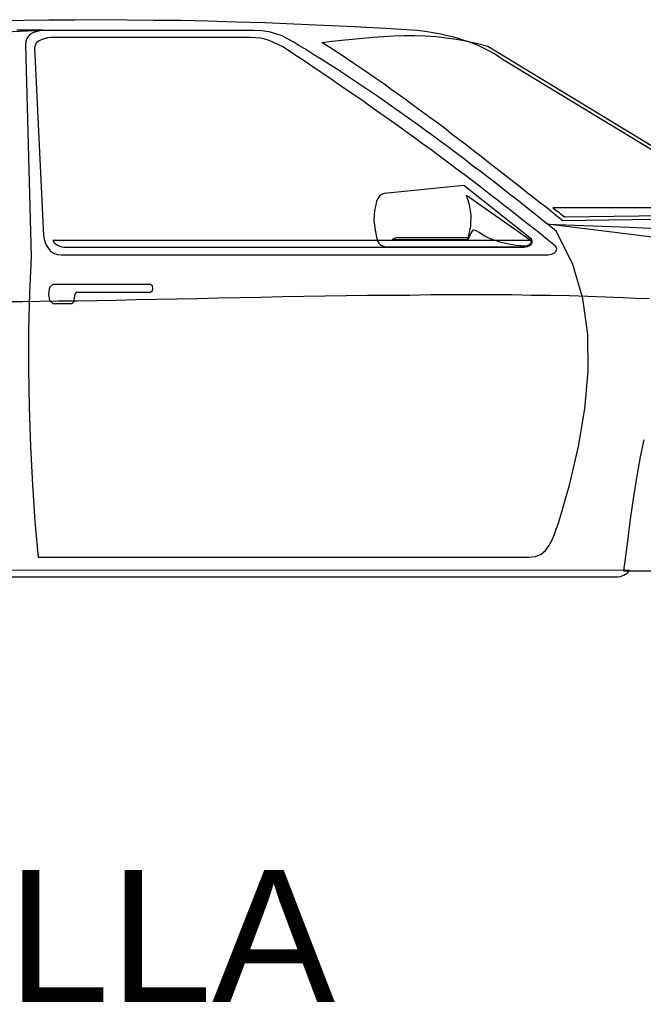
# Model space of a CAD drawing. Header units: millimetres. Extents: x 76.8 to 121.6, y 120.5 to 134.5.
# Tile 11 of 15: x 99.4 to 100.8, y 129.8 to 132.1. Entities that reach past the tile are written whole.
import ezdxf

# ---------------------------------------------------------------- set-up
doc = ezdxf.new("R2010")
doc.units = ezdxf.units.MM

msp = doc.modelspace()

# ---------------------------------------------------------------- linework, layer by layer
at = {"linetype": 'Continuous'}
for points in [[(101.073, 131.6007), (100.4713, 131.9659), (100.4601, 131.9734), (100.4489, 131.9809), (100.4376, 131.9869), (100.4257, 131.9928), (100.4137, 131.9989), (100.4025, 132.0041), (100.3898, 132.0086), (100.3778, 132.0123), (100.365, 132.0168), (100.3531, 132.0198), (100.3396, 132.0228), (100.3269, 132.0258), (100.3134, 132.028), (100.3007, 132.0303), (100.2865, 132.0325), (100.273, 132.034), (100.2011, 132.0385), (100.13, 132.0422), (100.0612, 132.0452), (99.9931, 132.0482), (99.9272, 132.0512), (99.8622, 132.0527), (99.7985, 132.055), (99.7357, 132.0565), (99.6743, 132.0572), (99.6137, 132.058), (99.5538, 132.0587), (99.4947, 132.058), (99.4363, 132.058), (99.3794, 132.0572), (99.3226, 132.0557)], [(98.4836, 131.9936), (99.4228, 132.0348)], [(99.4228, 132.0348), (99.3929, 132.0348), (99.363, 132.0348)], [(100.5274, 130.8358), (100.5424, 130.8373), (100.5551, 130.8426), (100.5649, 130.8508), (100.5731, 130.8613), (100.5791, 130.8725), (100.5851, 130.886), (100.5896, 130.8994), (100.5948, 130.9129), (100.6195, 130.9997), (100.6405, 131.0873), (100.6547, 131.1734), (100.6622, 131.2587), (100.6614, 131.3425), (100.6502, 131.4241), (100.627, 131.5019), (100.5903, 131.5767), (100.5731, 131.591), (100.5559, 131.6044), (100.5387, 131.6186), (100.5215, 131.6321), (100.5042, 131.6456), (100.4863, 131.6598), (100.4691, 131.6733), (100.4519, 131.6868), (100.4339, 131.7002), (100.4167, 131.7137), (100.3987, 131.7272), (100.3815, 131.7406), (100.3635, 131.7541), (100.3456, 131.7676), (100.3284, 131.7803), (100.3104, 131.7938), (100.2924, 131.8065), (100.2745, 131.82), (100.2565, 131.8327), (100.2386, 131.8454), (100.2206, 131.8581), (100.2019, 131.8709), (100.1839, 131.8836), (100.166, 131.8963), (100.1473, 131.9083), (100.1293, 131.9202), (100.1106, 131.933), (100.0919, 131.945), (100.0739, 131.9569), (100.0552, 131.9689), (100.0365, 131.9801), (100.0178, 131.9921), (100.0043, 132.0003), (99.9916, 132.0086), (99.9789, 132.0153), (99.9662, 132.022), (99.9519, 132.0265), (99.937, 132.031), (99.9198, 132.0333), (99.9011, 132.034), (99.4243, 132.034), (99.4146, 132.0333), (99.4064, 132.031), (99.3996, 132.0288), (99.3937, 132.0258), (99.3899, 132.0213), (99.3862, 132.0161), (99.3839, 132.0101), (99.3832, 132.0018), (99.3959, 131.5191), (99.3922, 131.4375), (99.3899, 131.353), (99.3899, 131.2647), (99.3914, 131.1764), (99.3944, 131.0873), (99.3989, 131.0005), (99.4041, 130.9159), (99.4116, 130.8358), (100.5274, 130.8358)], [(99.4648, 131.5236), (100.5701, 131.5236), (100.5761, 131.5244), (100.5813, 131.5258), (100.5858, 131.5281), (100.5888, 131.5311), (100.5903, 131.5348), (100.5911, 131.5378), (100.5896, 131.5408), (100.5873, 131.5438), (100.5686, 131.5588), (100.5499, 131.5745), (100.5304, 131.5895), (100.5117, 131.6044), (100.493, 131.6194), (100.4743, 131.6336), (100.4556, 131.6486), (100.4369, 131.6628), (100.4182, 131.6778), (100.3995, 131.692), (100.38, 131.7062), (100.3613, 131.7204), (100.3426, 131.7347), (100.3239, 131.7481), (100.3052, 131.7623), (100.2857, 131.7766), (100.267, 131.79), (100.2483, 131.8035), (100.2288, 131.8177), (100.2101, 131.8312), (100.1907, 131.8447), (100.1712, 131.8581), (100.1525, 131.8716), (100.133, 131.8851), (100.1136, 131.8986), (100.0941, 131.912), (100.0747, 131.9255), (100.0552, 131.9382), (100.0358, 131.9517), (100.0163, 131.9652), (99.9961, 131.9779), (99.9766, 131.9913), (99.9662, 131.9974), (99.9564, 132.0026), (99.9467, 132.0071), (99.937, 132.0116), (99.9272, 132.0146), (99.9175, 132.0168), (99.9063, 132.0176), (99.8951, 132.0183), (99.4475, 132.0183), (99.44, 132.0183), (99.4326, 132.0176), (99.4251, 132.0153), (99.4183, 132.013), (99.4124, 132.0101), (99.4079, 132.0063), (99.4049, 132.0011), (99.4034, 131.9943), (99.4236, 131.5678), (99.4251, 131.5595), (99.4273, 131.5521), (99.4303, 131.5446), (99.4348, 131.5378), (99.44, 131.5318), (99.4468, 131.5273), (99.455, 131.5244), (99.4648, 131.5236)], [(101.0768, 131.6082), (100.6045, 131.6014), (100.5873, 131.6149), (100.5709, 131.6284), (100.5536, 131.6411), (100.5364, 131.6546), (100.52, 131.668), (100.5027, 131.6815), (100.4863, 131.6943), (100.4691, 131.7077), (100.4526, 131.7212), (100.4354, 131.7339), (100.4189, 131.7474), (100.4017, 131.7601), (100.3845, 131.7736), (100.368, 131.7863), (100.3508, 131.799), (100.3344, 131.8125), (100.3171, 131.8252), (100.2999, 131.8379), (100.2827, 131.8506), (100.2655, 131.8626), (100.249, 131.8754), (100.2318, 131.8881), (100.2146, 131.9), (100.1974, 131.9128), (100.1794, 131.9247), (100.1622, 131.9367), (100.145, 131.9487), (100.1271, 131.9607), (100.1098, 131.9726), (100.0919, 131.9839), (100.0747, 131.9958), (100.0567, 132.0071), (100.0799, 132.0101), (100.1024, 132.0123), (100.1256, 132.0146), (100.1495, 132.0168), (100.1727, 132.0191), (100.1967, 132.0205), (100.2199, 132.022), (100.2438, 132.0228), (100.2678, 132.0228), (100.2917, 132.022), (100.3156, 132.0205), (100.3396, 132.0176), (100.3628, 132.0146), (100.3867, 132.0101), (100.4107, 132.0048), (100.4339, 131.9981), (101.0768, 131.6082)], [(100.3793, 131.6815), (100.1982, 131.6636), (100.1922, 131.6606), (100.1877, 131.6568), (100.1839, 131.6516), (100.1809, 131.6449), (100.1765, 131.6239), (100.175, 131.6037), (100.1772, 131.5842), (100.1809, 131.564), (100.1824, 131.5588), (100.1839, 131.5543), (100.1862, 131.5506), (100.1892, 131.5475), (100.1922, 131.5446), (100.1967, 131.5431), (100.2011, 131.5416), (100.2079, 131.5416), (100.5155, 131.5416), (100.52, 131.5423), (100.5244, 131.5431), (100.5282, 131.5453), (100.5319, 131.5475), (100.5342, 131.5506), (100.5349, 131.5536), (100.5349, 131.5565), (100.5334, 131.5595), (100.3793, 131.6815)], [(100.3852, 131.6598), (100.5304, 131.558), (100.5327, 131.5528), (100.5304, 131.5483), (100.5259, 131.5453), (100.5207, 131.5431), (100.4975, 131.5453), (100.4781, 131.5491), (100.4616, 131.5528), (100.4481, 131.5573), (100.4361, 131.5618), (100.4272, 131.5663), (100.4197, 131.5708), (100.4144, 131.5745), (100.4092, 131.5775), (100.4062, 131.579), (100.4032, 131.5797), (100.4002, 131.5797), (100.398, 131.5767), (100.3957, 131.573), (100.392, 131.5663), (100.3882, 131.558), (100.3957, 131.5887), (100.3965, 131.6149), (100.3927, 131.6374), (100.3852, 131.6598)], [(100.5821, 131.6306), (100.5851, 131.6284), (100.5888, 131.6254), (100.5918, 131.6232), (100.5955, 131.6209), (100.5985, 131.6179), (100.6015, 131.6157), (100.6053, 131.6127), (100.6083, 131.6104), (101.061, 131.6164), (101.0379, 131.6306), (100.5821, 131.6306)], [(100.5694, 131.5932), (100.6322, 131.591), (100.6943, 131.5887), (100.7572, 131.5865), (100.8193, 131.5835)], [(102.385, 131.3679), (100.5694, 131.5932)], [(99.4453, 131.5565), (99.4475, 131.5528), (99.4505, 131.5498), (99.4535, 131.5475), (99.4573, 131.5453), (99.461, 131.5431), (99.4655, 131.5416), (99.47, 131.5408), (99.4752, 131.5408), (100.5162, 131.5408), (100.5252, 131.5423), (100.5312, 131.546), (100.5349, 131.5513), (100.5349, 131.5565), (99.4453, 131.5565)], [(100.2251, 131.5625), (100.2236, 131.5618), (100.2213, 131.5603), (100.2191, 131.5595), (100.2169, 131.5588), (100.3875, 131.5588), (100.3882, 131.5595), (100.3882, 131.561), (100.3882, 131.5618), (100.389, 131.5625), (100.2251, 131.5625)], [(99.4461, 131.457), (99.6668, 131.457), (99.6706, 131.454), (99.6713, 131.448), (99.6706, 131.4413), (99.6668, 131.4383), (99.4977, 131.4383), (99.4947, 131.4345), (99.4932, 131.4256), (99.4917, 131.4158), (99.488, 131.4121), (99.4461, 131.4121), (99.4385, 131.4188), (99.4363, 131.4345), (99.4385, 131.4503), (99.4461, 131.457)], [(99.3353, 131.4173), (99.375, 131.4173), (99.4154, 131.4181), (99.458, 131.4188), (99.5007, 131.4188), (99.5448, 131.4196), (99.589, 131.4203), (99.6346, 131.4218), (99.681, 131.4226), (99.7274, 131.4233), (99.7746, 131.4241), (99.8225, 131.4256), (99.8704, 131.4263), (99.9183, 131.4271), (99.9669, 131.4286), (100.0156, 131.4293), (100.0634, 131.4301), (100.1121, 131.4308), (100.1607, 131.4316), (100.2086, 131.4323), (100.2565, 131.4323), (100.3044, 131.4331), (100.3508, 131.4331), (100.398, 131.4331), (100.4436, 131.4331), (100.4885, 131.4331), (100.5334, 131.4323), (100.5768, 131.4316), (100.6195, 131.4308), (100.6614, 131.4293), (100.7018, 131.4278), (100.7415, 131.4263), (100.7714, 131.4248), (100.8006, 131.4241)], [(100.7886, 131.103), (100.7804, 131.0641), (100.7729, 131.0207), (100.7654, 130.9735), (100.7579, 130.9219), (100.7505, 130.8658), (100.7422, 130.8044), (100.8594, 130.8044)], [(98.548, 130.8052), (98.551, 130.8022), (98.554, 130.7992), (98.5569, 130.7969), (98.5599, 130.7947), (98.5629, 130.7932), (98.5659, 130.7917), (98.5697, 130.7909), (98.5727, 130.7909), (100.7258, 130.7909), (100.7303, 130.7909), (100.7348, 130.7917), (100.7392, 130.7932), (100.743, 130.7947), (100.7467, 130.7969), (100.7505, 130.7992), (100.7535, 130.8022), (100.7564, 130.8059), (98.548, 130.8052)]]:
    msp.add_lwpolyline(points, dxfattribs=at)

# ---------------------------------------------------------------- texts
at = {"insert": (98.3399, 130.1238), "char_height": 0.3, "width": 2.0815, "attachment_point": 1}
msp.add_mtext('{\\fArial|b0|i0|c0|p34;CADILLA}', dxfattribs=at)

doc.saveas('drawing.dxf')
